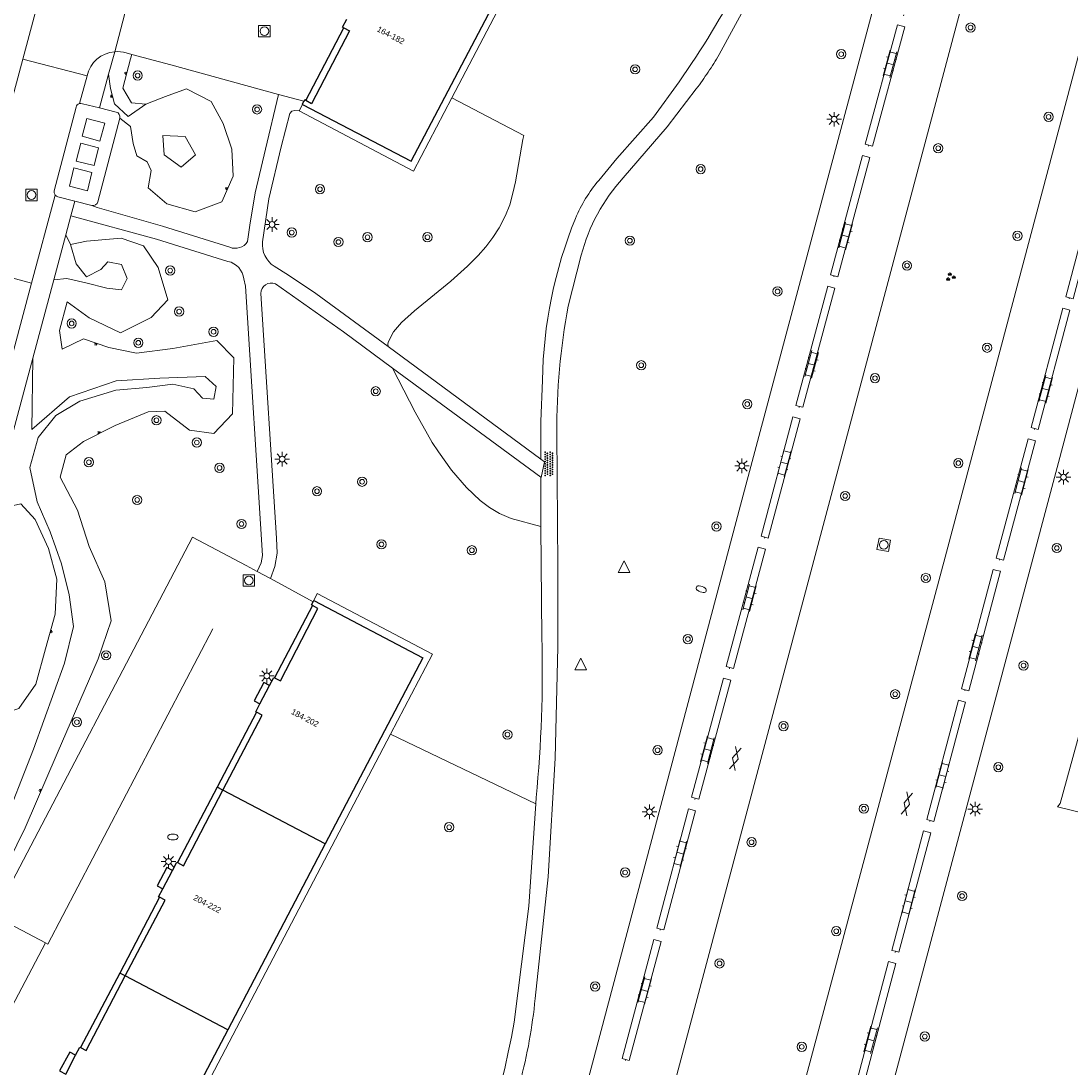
# Model space of a CAD drawing. Extents: x 131101 to 132041, y 397511 to 398853.
# Tile 54 of 80: x 131253 to 131343, y 398401 to 398492. Entities that reach past the tile are written whole.
import ezdxf
from ezdxf.enums import TextEntityAlignment as Align

# ---------------------------------------------------------------- set-up
doc = ezdxf.new("R2010")
doc.units = 0
for name, pattern in [('DGN Style 1', [30.960434, 0.051515, -30.90892]), ('DGN Style 2', [51.514866, 30.90892, -20.605946]), ('DGN Style 3', [72.120812, 51.514866, -20.605946])]:
    doc.linetypes.add(name, pattern=pattern)
doc.layers.add('_vervallen situatie', color=250, linetype='Continuous', lineweight=9, plot=False)
for name, color, linetype, lineweight in [('gg-bbg-hoofdgebouw', 10, 'Continuous', 25), ('gg-bbg-onder overbouw', 10, 'Continuous', 25), ('gg-bbg-pand overbouw', 10, 'DGN Style 2', 25), ('gg-bbg-toegangstrap', 10, 'Continuous', 25), ('gg-bbg-tussenscheiding', 10, 'Continuous', 25), ('gg-bbg-tussenscheiding niveau 01', 10, 'Continuous', 25), ('gg-knt-BGT kruinlijn', 250, 'Continuous', 9), ('gg-knt-bovenkant onderkant talud', 250, 'Continuous', 9), ('gg-knt-onverhard', 250, 'DGN Style 3', 9), ('gg-knt-verharding', 250, 'Continuous', 9), ('gg-knt-verharding nz', 250, 'DGN Style 2', 9), ('gg-kwrk-afval apart plaats', 250, 'Continuous', 9), ('gt-grn-groengrens', 250, 'Continuous', 9), ('gt-grn-vlakafsluiter', 250, 'DGN Style 1', 9), ('gt-grn-weggrens', 250, 'Continuous', 9), ('gt-symb-boom', 250, 'Continuous', 9), ('gt-symb-brandkraan', 250, 'Continuous', 9), ('gt-symb-gesloten verharding', 250, 'Continuous', 9), ('gt-symb-groenvak', 250, 'Continuous', 9), ('gt-symb-klinker verharding', 250, 'Continuous', 9), ('gt-symb-lichtmast', 250, 'Continuous', 9), ('gt-symb-overige verharding', 250, 'Continuous', 9), ('gt-symb-rioolschacht', 250, 'Continuous', 9), ('gt-symb-talud symbool', 250, 'Continuous', 9), ('gt-symb-waterafsluiter', 250, 'Continuous', 9), ('X-AL-huisnummers', 2, 'Continuous', 25)]:
    doc.layers.add(name, color=color, linetype=linetype, lineweight=lineweight)
doc.styles.add('CS Annotative', font='arial.ttf')

# ---------------------------------------------------------------- blocks, each defined once
blk = doc.blocks.new('gt0-TALUD')
at = {"layer": 'gt-symb-talud symbool'}
for p, q in [((0, -1), (0, 0)), ((1, -1), (1, 0)), ((-1, -1), (-1, 0)), ((-0.5, -2), (-0.5, 0)), ((0.5, -2), (0.5, 0))]:
    blk.add_line(p, q, dxfattribs=at)
blk = doc.blocks.new('gt0-RS')
at = {"layer": 'gt-symb-rioolschacht', "flags": 128}
blk.add_lwpolyline([(-0.5, -0.5), (0.5, -0.5), (0.5, 0.5), (-0.5, 0.5), (-0.5, -0.5)], close=True, dxfattribs=at)
at = {"layer": 'gt-symb-rioolschacht'}
blk.add_circle((0, 0), 0.375, dxfattribs=at)
blk = doc.blocks.new('gt0-GRVAK')
at = {"layer": 'gt-symb-groenvak'}
for p, q in [((-0.11, 0.189), (-0.228, 0.24)), ((-0.182, 0.153), (0.088, 0.153)), ((-0.091, 0.211), (-0.156, 0.322)), ((-0.047, 0.214), (-0.047, 0.393)), ((-0.004, 0.211), (0.061, 0.322)), ((0.015, 0.189), (0.133, 0.24)), ((0.262, -0.052), (0.197, 0.059)), ((0.305, -0.049), (0.305, 0.13)), ((0.349, -0.052), (0.414, 0.059)), ((-0.245, -0.228), (-0.363, -0.177)), ((-0.318, -0.264), (-0.047, -0.264)), ((-0.226, -0.206), (-0.291, -0.095)), ((-0.183, -0.203), (-0.183, -0.024)), ((-0.139, -0.206), (-0.074, -0.095)), ((-0.12, -0.228), (-0.002, -0.177)), ((0.243, -0.074), (0.125, -0.023)), ((0.17, -0.11), (0.441, -0.11)), ((0.368, -0.074), (0.486, -0.023))]:
    blk.add_line(p, q, dxfattribs=at)
blk = doc.blocks.new('gt0-BOOM')
at = {"layer": 'gt-symb-boom'}
for radius in [0.4, 0.2]:
    blk.add_circle((0, 0), radius, dxfattribs=at)
blk = doc.blocks.new('gt0-KL1')
at = {"layer": 'gt-symb-klinker verharding'}
for p, q in [((-1.15, 0.3), (1.15, 0.3)), ((-1, -0.3), (-1, 0.3)), ((-0.5, 0.3), (-0.5, 0.45)), ((0, -0.3), (0, 0.3)), ((0.5, 0.3), (0.5, 0.45)), ((1, -0.3), (1, 0.3)), ((-1.15, -0.3), (1.15, -0.3)), ((-0.5, -0.45), (-0.5, -0.3)), ((0.5, -0.45), (0.5, -0.3))]:
    blk.add_line(p, q, dxfattribs=at)
blk = doc.blocks.new('gt0-LMAST')
at = {"layer": 'gt-symb-lichtmast'}
for p, q in [((-0.182, 0.173), (-0.447, 0.438)), ((-0.005, 0.246), (-0.005, 0.621)), ((0.172, 0.173), (0.437, 0.438)), ((-0.255, -0.004), (-0.63, -0.004)), ((-0.182, -0.181), (-0.447, -0.446)), ((-0.005, -0.254), (-0.005, -0.629)), ((0.437, -0.446), (0.172, -0.181)), ((0.245, -0.004), (0.62, -0.004))]:
    blk.add_line(p, q, dxfattribs=at)
blk.add_circle((-0.005, -0.004), 0.25, dxfattribs=at)
blk = doc.blocks.new('gt0-OVH')
at = {"layer": 'gt-symb-overige verharding', "flags": 128}
for points in [[(-0.972, 0.298), (-0.967, 0.308), (-0.965, 0.319), (-0.966, 0.33), (-0.971, 0.34), (-0.978, 0.348), (-0.988, 0.353), (-0.999, 0.355), (-1.01, 0.354), (-1.02, 0.349), (-1.028, 0.342), (-1.033, 0.332), (-1.035, 0.321), (-1.034, 0.31), (-1.029, 0.3), (-1.022, 0.292), (-1.012, 0.287), (-1.001, 0.285), (-0.99, 0.286), (-0.98, 0.291), (-0.972, 0.298)], [(-0.872, 0.106), (-0.867, 0.116), (-0.865, 0.126), (-0.866, 0.137), (-0.871, 0.147), (-0.878, 0.156), (-0.888, 0.161), (-0.899, 0.163), (-0.91, 0.162), (-0.92, 0.157), (-0.928, 0.15), (-0.933, 0.14), (-0.935, 0.129), (-0.934, 0.118), (-0.929, 0.108), (-0.922, 0.1), (-0.912, 0.095), (-0.901, 0.092), (-0.89, 0.094), (-0.88, 0.098), (-0.872, 0.106)], [(-0.772, 0.298), (-0.767, 0.308), (-0.765, 0.319), (-0.766, 0.33), (-0.771, 0.34), (-0.778, 0.348), (-0.788, 0.353), (-0.799, 0.355), (-0.81, 0.354), (-0.82, 0.349), (-0.828, 0.342), (-0.833, 0.332), (-0.835, 0.321), (-0.834, 0.31), (-0.829, 0.3), (-0.822, 0.292), (-0.812, 0.287), (-0.801, 0.285), (-0.79, 0.286), (-0.78, 0.291), (-0.772, 0.298)], [(-0.672, 0.106), (-0.667, 0.116), (-0.665, 0.126), (-0.666, 0.137), (-0.671, 0.147), (-0.678, 0.156), (-0.688, 0.161), (-0.699, 0.163), (-0.71, 0.162), (-0.72, 0.157), (-0.728, 0.15), (-0.733, 0.14), (-0.735, 0.129), (-0.734, 0.118), (-0.729, 0.108), (-0.722, 0.1), (-0.712, 0.095), (-0.701, 0.092), (-0.69, 0.094), (-0.68, 0.098), (-0.672, 0.106)], [(-0.572, 0.298), (-0.567, 0.308), (-0.565, 0.319), (-0.566, 0.33), (-0.571, 0.34), (-0.578, 0.348), (-0.588, 0.353), (-0.599, 0.355), (-0.61, 0.354), (-0.62, 0.349), (-0.628, 0.342), (-0.633, 0.332), (-0.635, 0.321), (-0.634, 0.31), (-0.629, 0.3), (-0.622, 0.292), (-0.612, 0.287), (-0.601, 0.285), (-0.59, 0.286), (-0.58, 0.291), (-0.572, 0.298)], [(-0.472, 0.106), (-0.467, 0.116), (-0.465, 0.126), (-0.466, 0.137), (-0.471, 0.147), (-0.478, 0.156), (-0.488, 0.161), (-0.499, 0.163), (-0.51, 0.162), (-0.52, 0.157), (-0.528, 0.15), (-0.533, 0.14), (-0.535, 0.129), (-0.534, 0.118), (-0.529, 0.108), (-0.522, 0.1), (-0.512, 0.095), (-0.501, 0.092), (-0.49, 0.094), (-0.48, 0.098), (-0.472, 0.106)], [(-0.372, 0.298), (-0.367, 0.308), (-0.365, 0.319), (-0.366, 0.33), (-0.371, 0.34), (-0.378, 0.348), (-0.388, 0.353), (-0.399, 0.355), (-0.41, 0.354), (-0.42, 0.349), (-0.428, 0.342), (-0.433, 0.332), (-0.435, 0.321), (-0.434, 0.31), (-0.429, 0.3), (-0.422, 0.292), (-0.412, 0.287), (-0.401, 0.285), (-0.39, 0.286), (-0.38, 0.291), (-0.372, 0.298)], [(-0.272, 0.106), (-0.267, 0.116), (-0.265, 0.126), (-0.266, 0.137), (-0.271, 0.147), (-0.278, 0.156), (-0.288, 0.161), (-0.299, 0.163), (-0.31, 0.162), (-0.32, 0.157), (-0.328, 0.15), (-0.333, 0.14), (-0.335, 0.129), (-0.334, 0.118), (-0.329, 0.108), (-0.322, 0.1), (-0.312, 0.095), (-0.301, 0.092), (-0.29, 0.094), (-0.28, 0.098), (-0.272, 0.106)], [(-0.172, 0.298), (-0.167, 0.308), (-0.165, 0.319), (-0.166, 0.33), (-0.171, 0.34), (-0.178, 0.348), (-0.188, 0.353), (-0.199, 0.355), (-0.21, 0.354), (-0.22, 0.349), (-0.228, 0.342), (-0.233, 0.332), (-0.235, 0.321), (-0.234, 0.31), (-0.229, 0.3), (-0.222, 0.292), (-0.212, 0.287), (-0.201, 0.285), (-0.19, 0.286), (-0.18, 0.291), (-0.172, 0.298)], [(-0.072, 0.106), (-0.067, 0.116), (-0.065, 0.126), (-0.066, 0.137), (-0.071, 0.147), (-0.078, 0.156), (-0.088, 0.161), (-0.099, 0.163), (-0.11, 0.162), (-0.12, 0.157), (-0.128, 0.15), (-0.133, 0.14), (-0.135, 0.129), (-0.134, 0.118), (-0.129, 0.108), (-0.122, 0.1), (-0.112, 0.095), (-0.101, 0.092), (-0.09, 0.094), (-0.08, 0.098), (-0.072, 0.106)], [(0.028, 0.298), (0.033, 0.308), (0.035, 0.319), (0.034, 0.33), (0.029, 0.34), (0.022, 0.348), (0.012, 0.353), (0.001, 0.355), (-0.01, 0.354), (-0.02, 0.349), (-0.028, 0.342), (-0.033, 0.332), (-0.035, 0.321), (-0.034, 0.31), (-0.029, 0.3), (-0.022, 0.292), (-0.012, 0.287), (-0.001, 0.285), (0.01, 0.286), (0.02, 0.291), (0.028, 0.298)], [(0.128, 0.106), (0.133, 0.116), (0.135, 0.126), (0.134, 0.137), (0.129, 0.147), (0.122, 0.156), (0.112, 0.161), (0.101, 0.163), (0.09, 0.162), (0.08, 0.157), (0.072, 0.15), (0.067, 0.14), (0.065, 0.129), (0.066, 0.118), (0.071, 0.108), (0.078, 0.1), (0.088, 0.095), (0.099, 0.092), (0.11, 0.094), (0.12, 0.098), (0.128, 0.106)], [(0.228, 0.298), (0.233, 0.308), (0.235, 0.319), (0.234, 0.33), (0.229, 0.34), (0.222, 0.348), (0.212, 0.353), (0.201, 0.355), (0.19, 0.354), (0.18, 0.349), (0.172, 0.342), (0.167, 0.332), (0.165, 0.321), (0.166, 0.31), (0.171, 0.3), (0.178, 0.292), (0.188, 0.287), (0.199, 0.285), (0.21, 0.286), (0.22, 0.291), (0.228, 0.298)], [(0.328, 0.106), (0.333, 0.116), (0.335, 0.126), (0.334, 0.137), (0.329, 0.147), (0.322, 0.156), (0.312, 0.161), (0.301, 0.163), (0.29, 0.162), (0.28, 0.157), (0.272, 0.15), (0.267, 0.14), (0.265, 0.129), (0.266, 0.118), (0.271, 0.108), (0.278, 0.1), (0.288, 0.095), (0.299, 0.092), (0.31, 0.094), (0.32, 0.098), (0.328, 0.106)], [(0.428, 0.298), (0.433, 0.308), (0.435, 0.319), (0.434, 0.33), (0.429, 0.34), (0.422, 0.348), (0.412, 0.353), (0.401, 0.355), (0.39, 0.354), (0.38, 0.349), (0.372, 0.342), (0.367, 0.332), (0.365, 0.321), (0.366, 0.31), (0.371, 0.3), (0.378, 0.292), (0.388, 0.287), (0.399, 0.285), (0.41, 0.286), (0.42, 0.291), (0.428, 0.298)], [(0.528, 0.106), (0.533, 0.116), (0.535, 0.126), (0.534, 0.137), (0.529, 0.147), (0.522, 0.156), (0.512, 0.161), (0.501, 0.163), (0.49, 0.162), (0.48, 0.157), (0.472, 0.15), (0.467, 0.14), (0.465, 0.129), (0.466, 0.118), (0.471, 0.108), (0.478, 0.1), (0.488, 0.095), (0.499, 0.092), (0.51, 0.094), (0.52, 0.098), (0.528, 0.106)], [(0.628, 0.298), (0.633, 0.308), (0.635, 0.319), (0.634, 0.33), (0.629, 0.34), (0.622, 0.348), (0.612, 0.353), (0.601, 0.355), (0.59, 0.354), (0.58, 0.349), (0.572, 0.342), (0.567, 0.332), (0.565, 0.321), (0.566, 0.31), (0.571, 0.3), (0.578, 0.292), (0.588, 0.287), (0.599, 0.285), (0.61, 0.286), (0.62, 0.291), (0.628, 0.298)], [(0.728, 0.106), (0.733, 0.116), (0.735, 0.126), (0.734, 0.137), (0.729, 0.147), (0.722, 0.156), (0.712, 0.161), (0.701, 0.163), (0.69, 0.162), (0.68, 0.157), (0.672, 0.15), (0.667, 0.14), (0.665, 0.129), (0.666, 0.118), (0.671, 0.108), (0.678, 0.1), (0.688, 0.095), (0.699, 0.092), (0.71, 0.094), (0.72, 0.098), (0.728, 0.106)], [(0.828, 0.298), (0.833, 0.308), (0.835, 0.319), (0.834, 0.33), (0.829, 0.34), (0.822, 0.348), (0.812, 0.353), (0.801, 0.355), (0.79, 0.354), (0.78, 0.349), (0.772, 0.342), (0.767, 0.332), (0.765, 0.321), (0.766, 0.31), (0.771, 0.3), (0.778, 0.292), (0.788, 0.287), (0.799, 0.285), (0.81, 0.286), (0.82, 0.291), (0.828, 0.298)], [(0.928, 0.106), (0.933, 0.116), (0.935, 0.126), (0.934, 0.137), (0.929, 0.147), (0.922, 0.156), (0.912, 0.161), (0.901, 0.163), (0.89, 0.162), (0.88, 0.157), (0.872, 0.15), (0.867, 0.14), (0.865, 0.129), (0.866, 0.118), (0.871, 0.108), (0.878, 0.1), (0.888, 0.095), (0.899, 0.092), (0.91, 0.094), (0.92, 0.098), (0.928, 0.106)], [(1.028, 0.298), (1.033, 0.308), (1.035, 0.319), (1.034, 0.33), (1.029, 0.34), (1.022, 0.348), (1.012, 0.353), (1.001, 0.355), (0.99, 0.354), (0.98, 0.349), (0.972, 0.342), (0.967, 0.332), (0.965, 0.321), (0.966, 0.31), (0.971, 0.3), (0.978, 0.292), (0.988, 0.287), (0.999, 0.285), (1.01, 0.286), (1.02, 0.291), (1.028, 0.298)], [(-0.972, -0.142), (-0.967, -0.132), (-0.965, -0.121), (-0.966, -0.11), (-0.971, -0.1), (-0.978, -0.092), (-0.988, -0.087), (-0.999, -0.085), (-1.01, -0.086), (-1.02, -0.091), (-1.028, -0.098), (-1.033, -0.108), (-1.035, -0.119), (-1.034, -0.13), (-1.029, -0.14), (-1.022, -0.148), (-1.012, -0.153), (-1.001, -0.155), (-0.99, -0.154), (-0.98, -0.149), (-0.972, -0.142)], [(-0.872, -0.334), (-0.867, -0.324), (-0.865, -0.314), (-0.866, -0.303), (-0.871, -0.293), (-0.878, -0.284), (-0.888, -0.279), (-0.899, -0.277), (-0.91, -0.278), (-0.92, -0.283), (-0.928, -0.29), (-0.933, -0.3), (-0.935, -0.311), (-0.934, -0.322), (-0.929, -0.332), (-0.922, -0.34), (-0.912, -0.345), (-0.901, -0.348), (-0.89, -0.346), (-0.88, -0.342), (-0.872, -0.334)], [(-0.772, -0.142), (-0.767, -0.132), (-0.765, -0.121), (-0.766, -0.11), (-0.771, -0.1), (-0.778, -0.092), (-0.788, -0.087), (-0.799, -0.085), (-0.81, -0.086), (-0.82, -0.091), (-0.828, -0.098), (-0.833, -0.108), (-0.835, -0.119), (-0.834, -0.13), (-0.829, -0.14), (-0.822, -0.148), (-0.812, -0.153), (-0.801, -0.155), (-0.79, -0.154), (-0.78, -0.149), (-0.772, -0.142)], [(-0.672, -0.334), (-0.667, -0.324), (-0.665, -0.314), (-0.666, -0.303), (-0.671, -0.293), (-0.678, -0.284), (-0.688, -0.279), (-0.699, -0.277), (-0.71, -0.278), (-0.72, -0.283), (-0.728, -0.29), (-0.733, -0.3), (-0.735, -0.311), (-0.734, -0.322), (-0.729, -0.332), (-0.722, -0.34), (-0.712, -0.345), (-0.701, -0.348), (-0.69, -0.346), (-0.68, -0.342), (-0.672, -0.334)], [(-0.572, -0.142), (-0.567, -0.132), (-0.565, -0.121), (-0.566, -0.11), (-0.571, -0.1), (-0.578, -0.092), (-0.588, -0.087), (-0.599, -0.085), (-0.61, -0.086), (-0.62, -0.091), (-0.628, -0.098), (-0.633, -0.108), (-0.635, -0.119), (-0.634, -0.13), (-0.629, -0.14), (-0.622, -0.148), (-0.612, -0.153), (-0.601, -0.155), (-0.59, -0.154), (-0.58, -0.149), (-0.572, -0.142)], [(-0.472, -0.334), (-0.467, -0.324), (-0.465, -0.314), (-0.466, -0.303), (-0.471, -0.293), (-0.478, -0.284), (-0.488, -0.279), (-0.499, -0.277), (-0.51, -0.278), (-0.52, -0.283), (-0.528, -0.29), (-0.533, -0.3), (-0.535, -0.311), (-0.534, -0.322), (-0.529, -0.332), (-0.522, -0.34), (-0.512, -0.345), (-0.501, -0.348), (-0.49, -0.346), (-0.48, -0.342), (-0.472, -0.334)], [(-0.372, -0.142), (-0.367, -0.132), (-0.365, -0.121), (-0.366, -0.11), (-0.371, -0.1), (-0.378, -0.092), (-0.388, -0.087), (-0.399, -0.085), (-0.41, -0.086), (-0.42, -0.091), (-0.428, -0.098), (-0.433, -0.108), (-0.435, -0.119), (-0.434, -0.13), (-0.429, -0.14), (-0.422, -0.148), (-0.412, -0.153), (-0.401, -0.155), (-0.39, -0.154), (-0.38, -0.149), (-0.372, -0.142)], [(-0.272, -0.334), (-0.267, -0.324), (-0.265, -0.314), (-0.266, -0.303), (-0.271, -0.293), (-0.278, -0.284), (-0.288, -0.279), (-0.299, -0.277), (-0.31, -0.278), (-0.32, -0.283), (-0.328, -0.29), (-0.333, -0.3), (-0.335, -0.311), (-0.334, -0.322), (-0.329, -0.332), (-0.322, -0.34), (-0.312, -0.345), (-0.301, -0.348), (-0.29, -0.346), (-0.28, -0.342), (-0.272, -0.334)], [(-0.172, -0.142), (-0.167, -0.132), (-0.165, -0.121), (-0.166, -0.11), (-0.171, -0.1), (-0.178, -0.092), (-0.188, -0.087), (-0.199, -0.085), (-0.21, -0.086), (-0.22, -0.091), (-0.228, -0.098), (-0.233, -0.108), (-0.235, -0.119), (-0.234, -0.13), (-0.229, -0.14), (-0.222, -0.148), (-0.212, -0.153), (-0.201, -0.155), (-0.19, -0.154), (-0.18, -0.149), (-0.172, -0.142)], [(-0.072, -0.334), (-0.067, -0.324), (-0.065, -0.314), (-0.066, -0.303), (-0.071, -0.293), (-0.078, -0.284), (-0.088, -0.279), (-0.099, -0.277), (-0.11, -0.278), (-0.12, -0.283), (-0.128, -0.29), (-0.133, -0.3), (-0.135, -0.311), (-0.134, -0.322), (-0.129, -0.332), (-0.122, -0.34), (-0.112, -0.345), (-0.101, -0.348), (-0.09, -0.346), (-0.08, -0.342), (-0.072, -0.334)], [(0.028, -0.142), (0.033, -0.132), (0.035, -0.121), (0.034, -0.11), (0.029, -0.1), (0.022, -0.092), (0.012, -0.087), (0.001, -0.085), (-0.01, -0.086), (-0.02, -0.091), (-0.028, -0.098), (-0.033, -0.108), (-0.035, -0.119), (-0.034, -0.13), (-0.029, -0.14), (-0.022, -0.148), (-0.012, -0.153), (-0.001, -0.155), (0.01, -0.154), (0.02, -0.149), (0.028, -0.142)], [(0.128, -0.334), (0.133, -0.324), (0.135, -0.314), (0.134, -0.303), (0.129, -0.293), (0.122, -0.284), (0.112, -0.279), (0.101, -0.277), (0.09, -0.278), (0.08, -0.283), (0.072, -0.29), (0.067, -0.3), (0.065, -0.311), (0.066, -0.322), (0.071, -0.332), (0.078, -0.34), (0.088, -0.345), (0.099, -0.348), (0.11, -0.346), (0.12, -0.342), (0.128, -0.334)], [(0.228, -0.142), (0.233, -0.132), (0.235, -0.121), (0.234, -0.11), (0.229, -0.1), (0.222, -0.092), (0.212, -0.087), (0.201, -0.085), (0.19, -0.086), (0.18, -0.091), (0.172, -0.098), (0.167, -0.108), (0.165, -0.119), (0.166, -0.13), (0.171, -0.14), (0.178, -0.148), (0.188, -0.153), (0.199, -0.155), (0.21, -0.154), (0.22, -0.149), (0.228, -0.142)], [(0.328, -0.334), (0.333, -0.324), (0.335, -0.314), (0.334, -0.303), (0.329, -0.293), (0.322, -0.284), (0.312, -0.279), (0.301, -0.277), (0.29, -0.278), (0.28, -0.283), (0.272, -0.29), (0.267, -0.3), (0.265, -0.311), (0.266, -0.322), (0.271, -0.332), (0.278, -0.34), (0.288, -0.345), (0.299, -0.348), (0.31, -0.346), (0.32, -0.342), (0.328, -0.334)], [(0.428, -0.142), (0.433, -0.132), (0.435, -0.121), (0.434, -0.11), (0.429, -0.1), (0.422, -0.092), (0.412, -0.087), (0.401, -0.085), (0.39, -0.086), (0.38, -0.091), (0.372, -0.098), (0.367, -0.108), (0.365, -0.119), (0.366, -0.13), (0.371, -0.14), (0.378, -0.148), (0.388, -0.153), (0.399, -0.155), (0.41, -0.154), (0.42, -0.149), (0.428, -0.142)], [(0.528, -0.334), (0.533, -0.324), (0.535, -0.314), (0.534, -0.303), (0.529, -0.293), (0.522, -0.284), (0.512, -0.279), (0.501, -0.277), (0.49, -0.278), (0.48, -0.283), (0.472, -0.29), (0.467, -0.3), (0.465, -0.311), (0.466, -0.322), (0.471, -0.332), (0.478, -0.34), (0.488, -0.345), (0.499, -0.348), (0.51, -0.346), (0.52, -0.342), (0.528, -0.334)], [(0.628, -0.142), (0.633, -0.132), (0.635, -0.121), (0.634, -0.11), (0.629, -0.1), (0.622, -0.092), (0.612, -0.087), (0.601, -0.085), (0.59, -0.086), (0.58, -0.091), (0.572, -0.098), (0.567, -0.108), (0.565, -0.119), (0.566, -0.13), (0.571, -0.14), (0.578, -0.148), (0.588, -0.153), (0.599, -0.155), (0.61, -0.154), (0.62, -0.149), (0.628, -0.142)], [(0.728, -0.334), (0.733, -0.324), (0.735, -0.314), (0.734, -0.303), (0.729, -0.293), (0.722, -0.284), (0.712, -0.279), (0.701, -0.277), (0.69, -0.278), (0.68, -0.283), (0.672, -0.29), (0.667, -0.3), (0.665, -0.311), (0.666, -0.322), (0.671, -0.332), (0.678, -0.34), (0.688, -0.345), (0.699, -0.348), (0.71, -0.346), (0.72, -0.342), (0.728, -0.334)], [(0.828, -0.142), (0.833, -0.132), (0.835, -0.121), (0.834, -0.11), (0.829, -0.1), (0.822, -0.092), (0.812, -0.087), (0.801, -0.085), (0.79, -0.086), (0.78, -0.091), (0.772, -0.098), (0.767, -0.108), (0.765, -0.119), (0.766, -0.13), (0.771, -0.14), (0.778, -0.148), (0.788, -0.153), (0.799, -0.155), (0.81, -0.154), (0.82, -0.149), (0.828, -0.142)], [(0.928, -0.334), (0.933, -0.324), (0.935, -0.314), (0.934, -0.303), (0.929, -0.293), (0.922, -0.284), (0.912, -0.279), (0.901, -0.277), (0.89, -0.278), (0.88, -0.283), (0.872, -0.29), (0.867, -0.3), (0.865, -0.311), (0.866, -0.322), (0.871, -0.332), (0.878, -0.34), (0.888, -0.345), (0.899, -0.348), (0.91, -0.346), (0.92, -0.342), (0.928, -0.334)], [(1.028, -0.142), (1.033, -0.132), (1.035, -0.121), (1.034, -0.11), (1.029, -0.1), (1.022, -0.092), (1.012, -0.087), (1.001, -0.085), (0.99, -0.086), (0.98, -0.091), (0.972, -0.098), (0.967, -0.108), (0.965, -0.119), (0.966, -0.13), (0.971, -0.14), (0.978, -0.148), (0.988, -0.153), (0.999, -0.155), (1.01, -0.154), (1.02, -0.149), (1.028, -0.142)]]:
    blk.add_lwpolyline(points, close=True, dxfattribs=at)
blk = doc.blocks.new('gt0-GESVH1')
at = {"layer": 'gt-symb-gesloten verharding'}
for p, q in [((-0.992, -0.261), (0.008, 0.239)), ((0.008, -0.261), (-0.992, 0.239)), ((0.008, 0.239), (1.008, -0.261)), ((1.008, 0.239), (0.008, -0.261))]:
    blk.add_line(p, q, dxfattribs=at)
blk = doc.blocks.new('gt0-WAFSL')
at = {"layer": 'gt-symb-waterafsluiter'}
for p, q in [((-0.5, -0.333), (0, 0.667)), ((0, 0.667), (0.5, -0.333)), ((0.5, -0.333), (-0.5, -0.333))]:
    blk.add_line(p, q, dxfattribs=at)
blk = doc.blocks.new('gt0-BR')
at = {"layer": 'gt-symb-brandkraan', "extrusion": (0, 0, -1)}
for centre, radius, start, end in [((0.244, 0), 0.206, 287.56693, 72.43306), ((-0.599, -2.664), 3, 72.43306, 73.10795), ((0, -0.691), 0.938, 73.10795, 106.89201), ((0.599, -2.664), 3, 106.89201, 107.56691), ((-0.244, 0), 0.206, 107.56691, 252.43305), ((-0.599, 2.664), 3, 286.89203, 287.56693), ((0.599, 2.664), 3, 252.43305, 253.10794)]:
    blk.add_arc(centre, radius, start, end, dxfattribs=at)
at = {"layer": 'gt-symb-brandkraan'}
blk.add_arc((0, 0.691), 0.938, 253.10797, 286.89206, dxfattribs=at)
blk = doc.blocks.new('_vervallen situatie')
at = {"layer": 'gt-symb-brandkraan', "rotation": 338.5922600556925}
blk.add_blockref('gt0-BR', (131311.292, 398442.685), dxfattribs=at)
at = {"layer": 'gt-symb-brandkraan'}
blk.add_blockref('gt0-BR', (131265.718, 398421.312), dxfattribs=at)

msp = doc.modelspace()

# ---------------------------------------------------------------- linework, layer by layer
at = {"layer": 'gg-bbg-hoofdgebouw'}
for p, q in [((131277.013, 398484.757), (131276.861, 398484.5)), ((131276.861, 398484.5), (131276.893, 398484.483)), ((131277.815, 398441.59), (131277.881, 398441.71)), ((131273.228, 398432.789), (131274.06, 398434.373)), ((131278.862, 398420.728), (131270.451, 398404.694)), ((131264.842, 398416.841), (131265.681, 398418.423)), ((131256.475, 398400.874), (131257.313, 398402.49))]:
    msp.add_line(p, q, dxfattribs=at)
at = {"layer": 'gg-bbg-hoofdgebouw', "flags": 128}
for points in [[(131276.893, 398484.483), (131286.261, 398479.59), (131294.685, 398495.639)], [(131280.456, 398491.091), (131280.361, 398491.14), (131280.735, 398491.855)], [(131277.178, 398484.84), (131277.091, 398484.89), (131277.013, 398484.757)], [(131277.759, 398441.283), (131277.671, 398441.33), (131277.815, 398441.59)], [(131277.881, 398441.71), (131287.271, 398436.76), (131278.862, 398420.728)], [(131274.06, 398434.373), (131274.431, 398435.08), (131274.49, 398435.049)], [(131272.931, 398432.077), (131272.871, 398432.11), (131273.228, 398432.789)], [(131265.681, 398418.423), (131266.061, 398419.14), (131266.126, 398419.105)], [(131264.561, 398416.119), (131264.481, 398416.16), (131264.842, 398416.841)], [(131270.451, 398404.694), (131262.041, 398388.66), (131252.709, 398393.545)], [(131257.313, 398402.49), (131257.681, 398403.2), (131257.762, 398403.158)]]:
    msp.add_lwpolyline(points, dxfattribs=at)
at = {"layer": 'gg-bbg-onder overbouw', "flags": 128}
for points in [[(131280.456, 398491.091), (131280.961, 398490.83), (131277.681, 398484.55), (131277.178, 398484.84)], [(131274.49, 398435.049), (131274.991, 398434.79), (131278.231, 398441.03), (131277.759, 398441.283)], [(131270.038, 398425.357), (131273.421, 398431.81), (131272.931, 398432.077)], [(131266.126, 398419.105), (131266.621, 398418.84), (131270.038, 398425.357)], [(131261.61, 398409.332), (131265.041, 398415.87), (131264.561, 398416.119)], [(131257.762, 398403.158), (131258.241, 398402.91), (131261.61, 398409.332)]]:
    msp.add_lwpolyline(points, dxfattribs=at)
at = {"layer": 'gg-bbg-pand overbouw'}
for p, q in [((131277.178, 398484.84), (131280.456, 398491.091)), ((131277.759, 398441.283), (131274.49, 398435.049)), ((131272.931, 398432.077), (131269.542, 398425.617)), ((131269.542, 398425.617), (131266.126, 398419.105)), ((131264.561, 398416.119), (131261.132, 398409.583)), ((131261.132, 398409.583), (131257.762, 398403.158))]:
    msp.add_line(p, q, dxfattribs=at)
at = {"layer": 'gg-bbg-toegangstrap', "flags": 128}
for points in [[(131274.06, 398434.373), (131273.57, 398434.63), (131272.741, 398433.045), (131273.228, 398432.789)], [(131265.681, 398418.423), (131265.182, 398418.688), (131264.359, 398417.097), (131264.842, 398416.841)], [(131257.313, 398402.49), (131256.822, 398402.745), (131255.945, 398401.149), (131256.475, 398400.874)]]:
    msp.add_lwpolyline(points, dxfattribs=at)
at = {"layer": 'gg-bbg-tussenscheiding'}
for p, q in [((131278.862, 398420.728), (131270.038, 398425.357)), ((131270.451, 398404.694), (131261.61, 398409.332))]:
    msp.add_line(p, q, dxfattribs=at)
at = {"layer": 'gg-bbg-tussenscheiding niveau 01'}
for p, q in [((131270.038, 398425.357), (131269.542, 398425.617)), ((131261.61, 398409.332), (131261.132, 398409.583))]:
    msp.add_line(p, q, dxfattribs=at)
at = {"layer": 'gg-knt-BGT kruinlijn', "flags": 128}
for points in [[(131263.396, 398484.513), (131262.155, 398484.632), (131261.402, 398485.885), (131262.072, 398488.429), (131262.19, 398488.79)], [(131263.396, 398484.513), (131261.867, 398483.452), (131260.668, 398484.545), (131260.333, 398485.864), (131260.161, 398487.106)], [(131261.139, 398483.31), (131262.072, 398482.599), (131262.293, 398481.134), (131262.621, 398480.065), (131263.504, 398479.551), (131263.847, 398478.794), (131263.58, 398477.296), (131265.202, 398475.918), (131267.648, 398475.216), (131269.929, 398476.087), (131270.926, 398478.307), (131270.807, 398480.631), (131270.047, 398482.838), (131269.015, 398484.742), (131266.898, 398485.847), (131265.069, 398485.166), (131263.396, 398484.513)], [(131249.386, 398414.844), (131252.969, 398422.094), (131255.728, 398428.502), (131259.284, 398436.689), (131260.38, 398439.943), (131259.861, 398443.316), (131258.5, 398446.358), (131257.498, 398449.489), (131255.99, 398452.336), (131256.497, 398454.277), (131258.018, 398455.43), (131260.74, 398456.815), (131263.596, 398457.992), (131265.015, 398458.046), (131267.148, 398456.407), (131269.247, 398456.11), (131270.866, 398457.815), (131270.983, 398462.634), (131269.499, 398464.135), (131265.709, 398463.449), (131262.585, 398463.028), (131260.187, 398463.525), (131258.018, 398464.27), (131256.156, 398463.373), (131255.943, 398464.998), (131256.593, 398467.463), (131258.488, 398466.099), (131261.202, 398464.8), (131263.855, 398466.115), (131265.272, 398467.652), (131264.434, 398470.425), (131263.192, 398472.294), (131261.257, 398472.969), (131258.27, 398472.691), (131256.892, 398472.403)], [(131253.631, 398462.617), (131253.549, 398456.444), (131256.809, 398459.277), (131260.836, 398460.655), (131264.577, 398460.893), (131268.491, 398461.016), (131269.441, 398460.173), (131269.259, 398459.066), (131268.282, 398459.154), (131267.538, 398459.971), (131265.727, 398460.361), (131263.473, 398460.092), (131260.807, 398459.853), (131257.686, 398458.907), (131255.614, 398457.656), (131254.09, 398455.761), (131253.376, 398453.19), (131254.017, 398450.204), (131255.141, 398447.636), (131256.119, 398444.884), (131256.757, 398442.196), (131257.138, 398439.461), (131256.381, 398436.316), (131253.707, 398428.895), (131250.908, 398421.772)], [(131246.857, 398433.432), (131248.099, 398431.912), (131250.187, 398431.671), (131252.42, 398432.386), (131253.892, 398434.495), (131254.721, 398437.543), (131255.557, 398440.539), (131255.709, 398443.535), (131254.973, 398446.193), (131253.836, 398448.703), (131252.612, 398450.036), (131251.196, 398449.728)]]:
    msp.add_lwpolyline(points, dxfattribs=at)
at = {"layer": 'gg-knt-bovenkant onderkant talud'}
msp.add_line((131256.489, 398473.248), (131256.892, 398472.403), dxfattribs=at)
at = {"layer": 'gg-knt-bovenkant onderkant talud', "flags": 128}
for points in [[(131264.841, 398481.801), (131266.791, 398481.733), (131267.681, 398480.151), (131266.422, 398479.077), (131264.956, 398480.135), (131264.841, 398481.801)], [(131255.449, 398469.375), (131256.569, 398469.468), (131258.21, 398469.112), (131260.01, 398468.638), (131261.279, 398468.509), (131261.775, 398469.465), (131261.283, 398470.673), (131260.116, 398470.924), (131259.496, 398470.265), (131258.279, 398469.628), (131257.377, 398470.756), (131256.892, 398472.403)]]:
    msp.add_lwpolyline(points, dxfattribs=at)
at = {"layer": 'gg-knt-onverhard'}
for p, q in [((131299.825, 398467.103), (131300.947, 398471.497)), ((131297.466, 398448.083), (131297.553, 398438.523)), ((131297.061, 398424.713), (131297.023, 398424.162))]:
    msp.add_line(p, q, dxfattribs=at)
at = {"layer": 'gg-knt-onverhard', "flags": 128}
for points in [[(131312.849, 398488.787), (131315.852, 398494.371), (131318.543, 398499.585)], [(131309.382, 398486.432), (131307.175, 398483.399), (131304.023, 398479.815), (131302.453, 398477.942)], [(131304.552, 398478.149), (131308.353, 398482.563), (131310.869, 398485.827)], [(131297.596, 398460.699), (131297.469, 398457.134), (131297.462, 398453.911)], [(131296.965, 398407.389), (131298.079, 398417.879), (131298.682, 398428.121), (131298.921, 398437.672), (131298.932, 398444.611), (131298.841, 398456.158)], [(131297.459, 398452.339), (131297.453, 398449.457), (131297.466, 398448.083)], [(131297.023, 398424.162), (131296.413, 398415.364), (131295.168, 398405.35)]]:
    msp.add_lwpolyline(points, dxfattribs=at)
at = {"layer": 'gg-knt-onverhard', "extrusion": (0, 0, -1)}
for centre, radius, start, end in [((-131243.204, 398532.737), 80.769, 207.68714, 214.9806), ((-131316.415, 398467.417), 15.997, 14.77591, 42.13437), ((-131357.074, 398456.439), 58.234, 359.72321, 10.55142), ((-131181.657, 398435.738), 115.929, 178.62352, 185.45724), ((-131208.511, 398421.31), 88.115, 190.43545, 204.10935)]:
    msp.add_arc(centre, radius, start, end, dxfattribs=at)
at = {"layer": 'gg-knt-onverhard'}
for centre, radius, start, end in [((131283.771, 398506.096), 33.84, 323.20451, 329.23686), ((131312.689, 398469.397), 13.334, 140.14673, 156.76294), ((131336.757, 398459.997), 39.168, 158.01856, 178.97348), ((131253.203, 398411.53), 43.958, 344.98657, 354.59446)]:
    msp.add_arc(centre, radius, start, end, dxfattribs=at)
at = {"layer": 'gg-knt-verharding'}
for p, q in [((131268.329, 398546.852), (131252.787, 398488.396)), ((131306.111, 398516.155), (131289.793, 398485.065)), ((131260.161, 398487.106), (131260.712, 398489.036)), ((131262.19, 398488.79), (131261.685, 398488.93)), ((131252.787, 398488.396), (131251.283, 398482.829)), ((131252.787, 398488.396), (131258.314, 398486.951)), ((131258.314, 398486.951), (131257.66, 398484.558)), ((131259.38, 398484.191), (131260.161, 398487.106)), ((131274.841, 398485.354), (131277.013, 398484.757)), ((131257.364, 398484.265), (131255.481, 398477.044)), ((131260.833, 398483.828), (131259.38, 398484.191)), ((131276.601, 398483.923), (131276.893, 398484.483)), ((131259.247, 398476.099), (131261.139, 398483.31)), ((131253.531, 398469.089), (131255.572, 398476.678)), ((131257.253, 398476.146), (131256.923, 398474.874)), ((131257.253, 398476.146), (131258.728, 398475.783)), ((131256.489, 398473.248), (131256.923, 398474.874)), ((131255.449, 398469.375), (131256.489, 398473.248)), ((131247.976, 398470.547), (131253.531, 398469.089)), ((131253.631, 398462.617), (131255.449, 398469.375)), ((131297.462, 398453.911), (131284.275, 398463.608)), ((131250.001, 398449.072), (131253.631, 398462.617)), ((131284.674, 398461.746), (131297.459, 398452.339)), ((131272.027, 398444.717), (131272.998, 398444.218)), ((131272.998, 398444.218), (131274.144, 398443.618)), ((131274.144, 398443.618), (131277.815, 398441.59)), ((131268.004, 398398.754), (131284.483, 398430.177)), ((131254.72, 398412.197), (131250.277, 398414.523)), ((131250.423, 398404.02), (131254.72, 398412.197))]:
    msp.add_line(p, q, dxfattribs=at)
at = {"layer": 'gg-knt-verharding', "flags": 128}
for points in [[(131268.052, 398277.479), (131269.036, 398278.774), (131301.918, 398401.82), (131314.692, 398449.944), (131328.049, 398500)], [(131335.602, 398500), (131280.41, 398292.791), (131271.677, 398260.201)], [(131282.193, 398257.274), (131306.97, 398350.263), (131317.74, 398390.874), (131332.445, 398445.888), (131346.816, 398500)], [(131354.414, 398500), (131342.112, 398453.615), (131294.417, 398274.661), (131294.701, 398273.298)], [(131325.762, 398480.975), (131325.445, 398481.06), (131328.218, 398491.354), (131328.535, 398491.269)], [(131325.762, 398480.975), (131326.079, 398480.889), (131328.852, 398491.183), (131328.535, 398491.269)], [(131274.841, 398485.354), (131265.551, 398487.897), (131262.19, 398488.79)], [(131274.841, 398485.354), (131273.705, 398480.618), (131272.82, 398476.861), (131272.361, 398474.091), (131272.168, 398472.659)], [(131289.793, 398485.065), (131286.476, 398478.745), (131276.601, 398483.923)], [(131259.38, 398484.191), (131257.912, 398484.55), (131257.787, 398484.573), (131257.66, 398484.558)], [(131273.443, 398472.647), (131273.994, 398476.335), (131275.052, 398480.826), (131275.796, 398483.704), (131275.979, 398483.902), (131276.24, 398483.96), (131276.601, 398483.923)], [(131322.772, 398469.709), (131322.458, 398469.793), (131325.21, 398480.086), (131325.525, 398480.002)], [(131322.772, 398469.709), (131323.087, 398469.624), (131325.839, 398479.918), (131325.525, 398480.002)], [(131343.057, 398467.812), (131342.742, 398467.895), (131345.479, 398478.202), (131345.794, 398478.119)], [(131343.057, 398467.812), (131343.372, 398467.728), (131346.109, 398478.035), (131345.794, 398478.119)], [(131257.253, 398476.146), (131255.787, 398476.526), (131255.669, 398476.586), (131255.572, 398476.678)], [(131270.617, 398472.172), (131264.809, 398473.997), (131259.197, 398475.587), (131258.728, 398475.783)], [(131256.923, 398474.874), (131264.304, 398472.883), (131270.471, 398470.951)], [(131284.275, 398463.608), (131278.048, 398468.187), (131275.7, 398469.755), (131274.45, 398470.528)], [(131272.998, 398444.218), (131273.342, 398444.945), (131273.451, 398445.602), (131271.992, 398468.825), (131271.827, 398469.444)], [(131253.531, 398469.089), (131240.922, 398421.843), (131238.899, 398414.123), (131237.024, 398407.379)], [(131274.56, 398469.004), (131280.429, 398464.87), (131284.674, 398461.746)], [(131319.763, 398458.451), (131319.455, 398458.533), (131322.205, 398468.815), (131322.513, 398468.733)], [(131319.763, 398458.451), (131320.072, 398458.369), (131322.821, 398468.65), (131322.513, 398468.733)], [(131274.144, 398443.618), (131274.525, 398444.64), (131274.699, 398445.793), (131274.659, 398447.089), (131273.303, 398468.176)], [(131340.055, 398456.549), (131339.745, 398456.632), (131342.485, 398466.918), (131342.795, 398466.836)], [(131340.055, 398456.549), (131340.366, 398456.466), (131343.105, 398466.753), (131342.795, 398466.836)], [(131316.767, 398447.181), (131316.456, 398447.264), (131319.205, 398457.551), (131319.515, 398457.468)], [(131316.767, 398447.181), (131317.078, 398447.098), (131319.826, 398457.385), (131319.515, 398457.468)], [(131337.051, 398445.277), (131336.745, 398445.359), (131339.505, 398455.643), (131339.811, 398455.561)], [(131337.051, 398445.277), (131337.356, 398445.194), (131340.116, 398455.479), (131339.811, 398455.561)], [(131297.459, 398452.339), (131297.484, 398452.321), (131297.778, 398453.679), (131297.462, 398453.911)], [(131250.277, 398414.523), (131267.396, 398447.16), (131272.027, 398444.717)], [(131313.771, 398435.922), (131313.459, 398436.005), (131316.208, 398446.304), (131316.52, 398446.221)], [(131313.771, 398435.922), (131314.083, 398435.839), (131316.832, 398446.137), (131316.52, 398446.221)], [(131334.059, 398434.011), (131333.747, 398434.093), (131336.481, 398444.393), (131336.793, 398444.31)], [(131334.059, 398434.011), (131334.37, 398433.928), (131337.105, 398444.227), (131336.793, 398444.31)], [(131284.483, 398430.177), (131288.106, 398437.085), (131278.175, 398442.303), (131277.881, 398441.71)], [(131310.764, 398424.655), (131310.446, 398424.74), (131313.21, 398435.018), (131313.527, 398434.933)], [(131310.764, 398424.655), (131311.081, 398424.57), (131313.844, 398434.847), (131313.527, 398434.933)], [(131331.052, 398422.738), (131330.744, 398422.82), (131333.48, 398433.112), (131333.788, 398433.03)], [(131331.052, 398422.738), (131331.361, 398422.656), (131334.096, 398432.948), (131333.788, 398433.03)], [(131307.773, 398413.38), (131307.467, 398413.461), (131310.199, 398423.745), (131310.505, 398423.664)], [(131307.773, 398413.38), (131308.079, 398413.299), (131310.811, 398423.582), (131310.505, 398423.664)], [(131328.043, 398411.458), (131327.738, 398411.539), (131330.481, 398421.832), (131330.786, 398421.751)], [(131328.043, 398411.458), (131328.348, 398411.376), (131331.091, 398421.67), (131330.786, 398421.751)], [(131304.773, 398402.128), (131304.461, 398402.211), (131307.202, 398412.477), (131307.514, 398412.394)], [(131304.773, 398402.128), (131305.085, 398402.045), (131307.826, 398412.31), (131307.514, 398412.394)], [(131325.036, 398400.177), (131324.719, 398400.261), (131327.461, 398410.57), (131327.778, 398410.486)], [(131325.036, 398400.177), (131325.354, 398400.092), (131328.096, 398410.401), (131327.778, 398410.486)]]:
    msp.add_lwpolyline(points, dxfattribs=at)
at = {"layer": 'gg-knt-verharding'}
for centre, radius, start, end in [((131260.916, 398486.38), 2.664, 94.39802, 167.61424), ((131260.914, 398486.373), 2.671, 73.2234, 94.34188), ((131257.775, 398484.146), 0.428, 105.58505, 163.8313), ((131260.721, 398483.412), 0.431, 346.2739, 74.86965), ((131255.941, 398476.964), 0.467, 170.14087, 217.78423), ((131258.824, 398476.21), 0.437, 257.34935, 345.32205)]:
    msp.add_arc(centre, radius, start, end, dxfattribs=at)
at = {"layer": 'gg-knt-verharding', "extrusion": (0, 0, -1)}
for centre, radius, start, end in [((-131271.09, 398473.377), 1.295, 213.69173, 291.44463), ((-131275.764, 398472.451), 2.33, 304.34829, 4.81531), ((-131270.118, 398469.27), 1.718, 101.85517, 174.18301), ((-131274.194, 398468.191), 0.892, 359.05246, 114.20085)]:
    msp.add_arc(centre, radius, start, end, dxfattribs=at)
at = {"layer": 'gg-knt-verharding nz', "flags": 128}
msp.add_lwpolyline([(131254.72, 398412.197), (131254.931, 398412.087), (131272.027, 398444.717)], dxfattribs=at)
at = {"layer": 'gg-kwrk-afval apart plaats', "flags": 128}
for points in [[(131257.891, 398481.739), (131258.304, 398483.275), (131259.835, 398482.86), (131259.423, 398481.325), (131257.891, 398481.739)], [(131258.913, 398479.22), (131257.367, 398479.604), (131257.763, 398481.143), (131259.309, 398480.76), (131258.913, 398479.22)], [(131256.792, 398477.45), (131258.348, 398477.049), (131258.739, 398478.615), (131257.183, 398479.016), (131256.792, 398477.45)]]:
    msp.add_lwpolyline(points, dxfattribs=at)
at = {"layer": 'gt-grn-groengrens'}
msp.add_line((131284.483, 398430.177), (131297.023, 398424.162), dxfattribs=at)
at = {"layer": 'gt-grn-groengrens', "flags": 128}
for points in [[(131284.275, 398463.608), (131284.268, 398463.844), (131284.316, 398464.045), (131284.743, 398464.891), (131285.427, 398465.674), (131286.556, 398466.681), (131289.683, 398469.249), (131291.138, 398470.541), (131292.043, 398471.452), (131292.706, 398472.203), (131293.324, 398473), (131293.876, 398473.843), (131294.42, 398474.9), (131294.774, 398475.837), (131295.051, 398476.824), (131295.26, 398477.802), (131295.919, 398481.479), (131295.993, 398481.807), (131289.793, 398485.065)], [(131297.466, 398448.083), (131294.91, 398448.786), (131293.883, 398449.211), (131293.026, 398449.725), (131292.228, 398450.34), (131291.045, 398451.462), (131289.762, 398452.939), (131288.625, 398454.517), (131288.098, 398455.342), (131286.617, 398457.959), (131284.674, 398461.746)], [(131342.031, 398423.926), (131342.253, 398424.208), (131350.101, 398452.705), (131354.026, 398451.894), (131345.924, 398422.959), (131342.031, 398423.926)]]:
    msp.add_lwpolyline(points, dxfattribs=at)
at = {"layer": 'gt-grn-vlakafsluiter'}
for p, q in [((131328.772, 398492.226), (131328.535, 398491.269)), ((131325.762, 398480.975), (131325.525, 398480.002)), ((131322.772, 398469.709), (131322.513, 398468.733)), ((131343.057, 398467.812), (131342.795, 398466.836)), ((131319.763, 398458.451), (131319.515, 398457.468)), ((131340.055, 398456.549), (131339.811, 398455.561)), ((131316.767, 398447.181), (131316.52, 398446.221)), ((131337.051, 398445.277), (131336.793, 398444.31)), ((131313.771, 398435.922), (131313.527, 398434.933)), ((131334.059, 398434.011), (131333.788, 398433.03)), ((131310.764, 398424.655), (131310.505, 398423.664)), ((131331.052, 398422.738), (131330.786, 398421.751)), ((131307.773, 398413.38), (131307.514, 398412.394)), ((131328.043, 398411.458), (131327.778, 398410.486)), ((131304.773, 398402.128), (131304.525, 398401.143))]:
    msp.add_line(p, q, dxfattribs=at)
at = {"layer": 'gt-grn-weggrens'}
msp.add_line((131262.033, 398494.123), (131260.712, 398489.036), dxfattribs=at)

# ---------------------------------------------------------------- block references
at = {"layer": '_vervallen situatie'}
msp.add_blockref('_vervallen situatie', (0, 0), dxfattribs=at)
at = {"layer": 'gt-symb-boom'}
for p in [(131334.526, 398491.112), (131323.37, 398488.825), (131305.593, 398487.515), (131262.677, 398486.976), (131272.978, 398484.064), (131341.262, 398483.413), (131331.737, 398480.706), (131311.244, 398478.914), (131278.407, 398477.173), (131275.97, 398473.439), (131282.508, 398473.036), (131287.676, 398473.037), (131305.139, 398472.741), (131338.571, 398473.156), (131279.997, 398472.626), (131265.484, 398470.159), (131329.047, 398470.588), (131317.878, 398468.367), (131266.251, 398466.623), (131256.985, 398465.602), (131269.23, 398464.884), (131262.735, 398463.935), (131335.963, 398463.51), (131306.117, 398461.993), (131326.285, 398460.881), (131283.213, 398459.75), (131315.268, 398458.649), (131264.299, 398457.25), (131267.784, 398455.337), (131258.474, 398453.631), (131269.744, 398453.143), (131333.473, 398453.562), (131282.041, 398451.953), (131278.148, 398451.127), (131262.636, 398450.379), (131323.709, 398450.722), (131271.638, 398448.308), (131312.61, 398448.097), (131283.71, 398446.551), (131291.51, 398446.039), (131341.972, 398446.237), (131330.672, 398443.655), (131310.145, 398438.378), (131259.957, 398436.982), (131339.101, 398436.094), (131328.023, 398433.621), (131257.435, 398431.217), (131294.579, 398430.143), (131318.397, 398430.878), (131307.532, 398428.8), (131336.923, 398427.332), (131325.324, 398423.756), (131289.548, 398422.159), (131315.642, 398420.863), (131304.73, 398418.251), (131333.798, 398416.226), (131322.944, 398413.191), (131312.877, 398410.416), (131302.14, 398408.428), (131330.585, 398404.105), (131319.964, 398403.217)]:
    msp.add_blockref('gt0-BOOM', p, dxfattribs=at)
at = {"layer": 'gt-symb-gesloten verharding'}
for p, rotation in [((131314.229, 398428.08), 75.22727603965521), ((131329.017, 398424.179), 75.2272760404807)]:
    msp.add_blockref('gt0-GESVH1', p, dxfattribs=dict(at, rotation=rotation))
at = {"layer": 'gt-symb-groenvak'}
msp.add_blockref('gt0-GRVAK', (131332.783, 398469.605), dxfattribs=at)
at = {"layer": 'gt-symb-klinker verharding'}
for p, rotation in [((131327.577, 398487.992), 75.10181274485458), ((131323.748, 398473.151), 75.15721873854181), ((131320.823, 398462.072), 75.11653524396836), ((131341.015, 398459.913), 75.10181274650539), ((131318.456, 398453.572), 75.11653524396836), ((131338.926, 398451.97), 75.10181274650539), ((131315.462, 398441.936), 75.11653524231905), ((131334.957, 398437.686), 75.1165352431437), ((131311.828, 398428.845), 75.10181274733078), ((131332.103, 398426.608), 75.15721873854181), ((131309.474, 398419.919), 75.11653524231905), ((131329.178, 398415.739), 75.10181274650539), ((131306.411, 398408.074), 75.17189147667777), ((131325.906, 398403.824), 75.11653524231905)]:
    msp.add_blockref('gt0-KL1', p, dxfattribs=dict(at, rotation=rotation))
at = {"layer": 'gt-symb-lichtmast'}
for p in [(131322.764, 398483.214), (131274.276, 398474.139), (131275.149, 398453.908), (131314.81, 398453.32), (131342.548, 398452.35), (131273.826, 398435.211), (131334.931, 398423.729), (131306.837, 398423.489), (131265.344, 398419.196)]:
    msp.add_blockref('gt0-LMAST', p, dxfattribs=at)
at = {"layer": 'gt-symb-overige verharding', "rotation": 90.34377055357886}
msp.add_blockref('gt0-OVH', (131298.151, 398453.497), dxfattribs=at)
at = {"layer": 'gt-symb-rioolschacht'}
for p in [(131273.609, 398490.806), (131253.523, 398476.679), (131272.27, 398443.432)]:
    msp.add_blockref('gt0-RS', p, dxfattribs=at)
at = {"layer": 'gt-symb-rioolschacht', "rotation": 169.1620895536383}
msp.add_blockref('gt0-RS', (131327.038, 398446.506), dxfattribs=at)
at = {"layer": 'gt-symb-talud symbool'}
for p, xscale, yscale, zscale, rotation in [((131261.737, 398487.157), 0.1001698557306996, 0.1001698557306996, 0.1001698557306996, 255.5475717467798), ((131260.5, 398485.205), 0.1001698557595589, 0.1001698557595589, 0.1001698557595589, 284.4524282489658), ((131270.428, 398477.197), 0.09980981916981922, 0.09980981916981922, 0.09980981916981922, 245.7460802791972), ((131259.103, 398463.897), 0.1002447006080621, 0.1002447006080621, 0.1002447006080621, 341.384307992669), ((131259.379, 398456.122), 0.09972963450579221, 0.09972963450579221, 0.09972963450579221, 206.8219811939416), ((131255.139, 398439.041), 0.09972462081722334, 0.09972462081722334, 0.09972462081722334, 74.29136216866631), ((131254.349, 398425.298), 0.1003194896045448, 0.1003194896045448, 0.1003194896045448, 246.5014343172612)]:
    msp.add_blockref('gt0-TALUD', p, dxfattribs=dict(at, xscale=xscale, yscale=yscale, zscale=zscale, rotation=rotation))
at = {"layer": 'gt-symb-waterafsluiter'}
for p in [(131304.633, 398444.454), (131300.9, 398436.066)]:
    msp.add_blockref('gt0-WAFSL', p, dxfattribs=at)

# ---------------------------------------------------------------- texts
at = {"layer": 'X-AL-huisnummers', "style": 'CS Annotative'}
for s, rotation, p in [('164-182', 332.4, (131284.4, 398490.232)), ('184-202', 332.3, (131276.997, 398431.363)), ('204-222', 332, (131268.564, 398415.324))]:
    msp.add_text(s, height=0.5, rotation=rotation, dxfattribs=at).set_placement(p, align=Align.CENTER)

doc.saveas('drawing.dxf')
